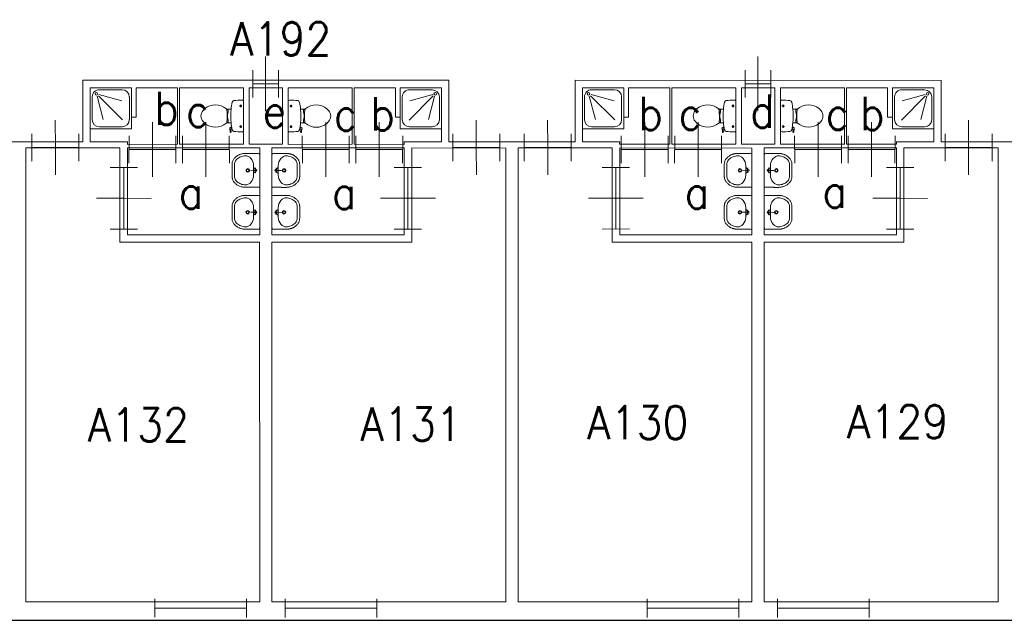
# Model space of a CAD drawing. Header units: metres. Extents: x 150884 to 151010, y 450410 to 450499.
# Tile 4 of 25: x 150911 to 150927, y 450475 to 450485. Entities that reach past the tile are written whole.
import ezdxf
from ezdxf.enums import TextEntityAlignment as Align

# ---------------------------------------------------------------- set-up
doc = ezdxf.new("R2010")
doc.units = ezdxf.units.M
doc.header["$MEASUREMENT"] = 0
for name, color, linetype, lineweight in [('BINNENMUUR', 7, 'Continuous', 0), ('BOUWKUNDE', 7, 'Continuous', 0), ('BUITENMUUR', 7, 'Continuous', 0), ('KADER', 7, 'Continuous', 0), ('LABEL', 7, 'Continuous', 0), ('SANITAIR', 7, 'Continuous', 0)]:
    doc.layers.add(name, color=color, linetype=linetype, lineweight=lineweight)
doc.styles.add('Style-STANDARD', font='STANDARD.shx')

# ---------------------------------------------------------------- blocks, each defined once
blk = doc.blocks.new('202_9')
at = {"layer": 'BOUWKUNDE', "color": 7, "linetype": 'Continuous', "lineweight": 0}
for p, q in [((0.45, 0), (0.45, 0.4)), ((0, -0.2), (-0.001, 0.2)), ((0.9, -0.2), (0.899, 0.2)), ((0, 0), (0.9, 0)), ((0.449, -0.4), (0.45, 0))]:
    blk.add_line(p, q, dxfattribs=at)
at = {"layer": 'KADER', "color": 7, "linetype": 'Continuous', "lineweight": 0, "style": 'Style-STANDARD', "flags": 1}
for tag in ['type', 'soort']:
    blk.add_attdef(tag, (0, 0), '', height=0.324, rotation=198.1924, dxfattribs=at)
blk = doc.blocks.new('202_10')
at = {"layer": 'BOUWKUNDE', "color": 7, "linetype": 'Continuous', "lineweight": 0}
for p, q in [((0.343, -0.001), (0.343, 0.4)), ((0, -0.2), (0, 0.2)), ((0.686, -0.201), (0.687, 0.2)), ((0, 0), (0.687, 0)), ((0.344, -0.4), (0.343, -0.001))]:
    blk.add_line(p, q, dxfattribs=at)
at = {"layer": 'KADER', "color": 7, "linetype": 'Continuous', "lineweight": 0, "style": 'Style-STANDARD', "flags": 1}
for tag in ['soort', 'type']:
    blk.add_attdef(tag, (0, 0), '', height=0.324, rotation=108.1924, dxfattribs=at)
blk = doc.blocks.new('223')
at = {"layer": 'SANITAIR', "color": 7, "linetype": 'Continuous', "lineweight": 0}
for p, q in [((0.051, 0.225), (0.051, 0.776)), ((0.166, 0.209), (0.316, 0.77)), ((0.784, 0.784), (0.199, 0.199)), ((0.225, 0.951), (0.775, 0.951)), ((0.951, 0.776), (0.951, 0.225)), ((0.209, 0.167), (0.77, 0.316)), ((0.775, 0.051), (0.225, 0.051))]:
    blk.add_line(p, q, dxfattribs=at)
at = {"layer": 'SANITAIR', "color": 7, "linetype": 'Continuous', "lineweight": 0, "flags": 128}
blk.add_lwpolyline([(0, 1.001), (0, 0), (1, 0.001), (1, 1)], close=True, dxfattribs=at)
at = {"layer": 'SANITAIR', "color": 7, "linetype": 'Continuous', "lineweight": 0}
blk.add_circle((0.15, 0.15), 0.0315, dxfattribs=at)
at = {"layer": 'SANITAIR', "color": 7, "linetype": 'Continuous', "lineweight": 0, "extrusion": (0, 0, -1)}
for centre, start, end in [((-0.225, 0.775), 0.0001, 90.0001), ((-0.775, 0.775), 90.0001, 180.0001), ((-0.225, 0.225), 270.0001, 0.0001), ((-0.775, 0.225), 180.0001, 270.0001)]:
    blk.add_arc(centre, 0.175, start, end, dxfattribs=at)
blk = doc.blocks.new('TOIL2B')
at = {"layer": 'SANITAIR', "color": 7, "linetype": 'Continuous', "lineweight": 0}
for p, q in [((25.5, 0.1), (-24.2, 0)), ((-13.7, -4.4), (-17.8, -4.4)), ((-15.6, -6.6), (-15.6, -2.4)), ((19.9, -4.5), (15.8, -4.4)), ((17.9, -6.5), (18, -2.5)), ((-10.5, -19.9), (-10.4, -23)), ((-9.5, -27.1), (-9.5, -25)), ((-9.5, -25), (-5, -25)), ((-6.1, -25), (-6, -26.8)), ((-5, -25), (-5.1, -26.7)), ((-5.1, -25.4), (-2.9, -25.4)), ((-2.9, -25.4), (-2.8, -25.9)), ((-2.8, -25.9), (4.1, -26)), ((4.2, -25.4), (4.1, -26)), ((6.4, -25.4), (4.2, -25.4)), ((6.3, -24.9), (6.3, -26.5)), ((10.7, -24.9), (6.3, -24.9)), ((7.4, -24.9), (7.3, -26.7)), ((10.8, -26.9), (10.7, -24.9)), ((11.8, -22.9), (11.7, -20)), ((18.4, -19.2), (19, -20.6)), ((18.7, -20.1), (21.6, -19.6)), ((21.7, -19.7), (21.4, -18.7)), ((26.8, -21.6), (21.7, -22.3)), ((22.8, -20.4), (26.6, -20)), ((27, -20.3), (27.2, -21))]:
    blk.add_line(p, q, dxfattribs=at)
for centre in [(-15.7, -4.5), (17.9, -4.5)]:
    blk.add_circle(centre, 1.2, dxfattribs=at)
for centre, radius, start, end in [((-20.8, -2.7), 4.34, 141.7697, 181.0191), ((22.1, -2.7), 4.34, 358.9808, 38.2302), ((89.9, -2.8), 115, 179.9999, 186.3308), ((-21, -15.1), 3.4, 186.3308, 259.2904), ((22.4, -15.1), 3.35, 280.727, 353.6508), ((-88.6, -2.8), 115, 353.6508, 359.9999), ((0.6, 99.5), 120, 259.2903, 264.698), ((24.7, -55.3), 45, 146.157, 148.9076), ((-23.4, -23), 12.9, 326.157, 359.9999), ((-9.4, -29.2), 2, 96.9357, 142.58), ((0.7, 99.3), 119.8, 264.698, 275.3018), ((1.5, -119.1), 92.6, 84.3005, 96.9357), ((10.5, -28.9), 2, 37.7817, 84.3005), ((0.6, 99.5), 120, 275.3018, 280.727), ((24.6, -23), 12.9, 179.9999, 213.8429), ((-23.5, -55.3), 45, 31.0922, 33.8429), ((21.3, -19.9), 2.5, 195.9271, 278.4778), ((22.7, -19.5), 1, 191.8886, 277.2237), ((26.6, -20.5), 0.5, 15.7397, 97.2237), ((26.8, -21.1), 0.5, 278.4778, 15.7397), ((8.7, -45.6), 26.3, 148.9076, 230.8791), ((-7.4, -45.6), 26.3, 309.1208, 31.0922), ((0.6, -55.5), 13.5, 230.8791, 309.1208)]:
    blk.add_arc(centre, radius, start, end, dxfattribs=at)
blk = doc.blocks.new('220')
at = {"layer": 'SANITAIR', "color": 7, "linetype": 'Continuous', "lineweight": 0, "xscale": 0.009997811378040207, "yscale": 0.009997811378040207, "zscale": 0.009997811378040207}
blk.add_blockref('TOIL2B', (-0.006, 0), dxfattribs=at)
blk = doc.blocks.new('202_11')
at = {"layer": 'BOUWKUNDE', "color": 7, "linetype": 'Continuous', "lineweight": 0}
for p, q in [((0.343, 0), (0.343, 0.4)), ((0, -0.2), (-0.001, 0.2)), ((0.686, -0.2), (0.686, 0.2)), ((0, 0), (0.687, 0)), ((0.343, -0.4), (0.343, 0))]:
    blk.add_line(p, q, dxfattribs=at)
at = {"layer": 'KADER', "color": 7, "linetype": 'Continuous', "lineweight": 0, "style": 'Style-STANDARD', "flags": 1}
for tag in ['soort', 'type']:
    blk.add_attdef(tag, (0, 0), '', height=0.324, rotation=108.1924, dxfattribs=at)
blk = doc.blocks.new('202_12')
at = {"layer": 'BOUWKUNDE', "color": 7, "linetype": 'Continuous', "lineweight": 0}
for p, q in [((0.187, 0), (0.187, 0.4)), ((0, -0.2), (-0.001, 0.2)), ((0.375, -0.2), (0.375, 0.2)), ((0, 0), (0.374, 0)), ((0.187, -0.4), (0.187, 0))]:
    blk.add_line(p, q, dxfattribs=at)
at = {"layer": 'KADER', "color": 7, "linetype": 'Continuous', "lineweight": 0, "style": 'Style-STANDARD', "flags": 1}
for tag in ['type', 'soort']:
    blk.add_attdef(tag, (0, 0), '', height=0.324, rotation=288.1924, dxfattribs=at)
blk = doc.blocks.new('TOIL2B_1')
at = {"layer": 'SANITAIR', "color": 7, "linetype": 'Continuous', "lineweight": 0}
for p, q in [((25.4, 0), (-24.2, 0.1)), ((-13.7, -4.4), (-17.8, -4.5)), ((-15.7, -6.6), (-15.7, -2.4)), ((19.9, -4.4), (15.8, -4.4)), ((17.9, -6.5), (17.9, -2.5)), ((-10.5, -20), (-10.5, -23)), ((-9.4, -27.1), (-9.5, -25)), ((-9.5, -25), (-5.1, -25)), ((-6.1, -24.9), (-6.1, -26.8)), ((-5.1, -25), (-5.1, -26.6)), ((-5.1, -25.5), (-2.9, -25.4)), ((-2.9, -25.4), (-2.9, -26)), ((-2.9, -26), (4.1, -26)), ((6.4, -25.4), (4.1, -25.5)), ((4.1, -25.5), (4.1, -26)), ((6.3, -25), (6.3, -26.6)), ((10.7, -25), (6.3, -25)), ((7.3, -25), (7.3, -26.7)), ((10.7, -27), (10.7, -25)), ((11.7, -23), (11.7, -19.9)), ((18.4, -19.2), (18.9, -20.6)), ((18.7, -20.1), (21.6, -19.6)), ((21.7, -19.7), (21.4, -18.7)), ((26.8, -21.5), (21.6, -22.3)), ((22.8, -20.4), (26.5, -19.9)), ((27, -20.3), (27.2, -20.9))]:
    blk.add_line(p, q, dxfattribs=at)
at = {"layer": 'SANITAIR', "color": 7, "linetype": 'Continuous', "lineweight": 0, "extrusion": (0, 0, -1)}
for centre in [(15.7, -4.5), (-17.9, -4.5)]:
    blk.add_circle(centre, 1.2, dxfattribs=at)
at = {"layer": 'SANITAIR', "color": 7, "linetype": 'Continuous', "lineweight": 0}
for centre, radius, start, end in [((-20.8, -2.7), 4.34, 141.7699, 181.0192), ((89.9, -2.8), 115, 180.0001, 186.3309), ((-21, -15.1), 3.4, 186.3309, 259.2905), ((22.3, -15.1), 3.35, 280.7271, 353.6509), ((22, -2.7), 4.34, 358.9809, 38.2303), ((-88.6, -2.8), 115, 353.6509, 0.0001), ((0.6, 99.5), 120, 259.2905, 264.6982), ((24.7, -55.3), 45, 146.1571, 148.9078), ((-23.4, -23.1), 12.9, 326.1571, 0.0001), ((-9.4, -29.2), 2, 96.9359, 142.5801), ((0.7, 99.3), 119.8, 264.6982, 275.302), ((1.5, -119.1), 92.6, 84.3006, 96.9359), ((10.5, -29), 2, 37.7818, 84.3006), ((0.6, 99.5), 120, 275.302, 280.7271), ((24.6, -23.1), 12.9, 180.0001, 213.843), ((-23.5, -55.3), 45, 31.0924, 33.843), ((21.3, -19.9), 2.5, 195.9273, 278.478), ((22.7, -19.5), 1, 191.8887, 277.2239), ((26.6, -20.5), 0.5, 15.7398, 97.2239), ((26.8, -21.2), 0.5, 278.478, 15.7398), ((8.7, -45.6), 26.3, 148.9078, 230.8792), ((-7.4, -45.6), 26.3, 309.1209, 31.0924), ((0.6, -55.5), 13.5, 230.8792, 309.1209)]:
    blk.add_arc(centre, radius, start, end, dxfattribs=at)
blk = doc.blocks.new('220_1')
at = {"layer": 'SANITAIR', "color": 7, "linetype": 'Continuous', "lineweight": 0, "xscale": 0.009997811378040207, "yscale": 0.009997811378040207, "zscale": 0.009997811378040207}
blk.add_blockref('TOIL2B_1', (-0.006, 0), dxfattribs=at)
blk = doc.blocks.new('202_13')
at = {"layer": 'BOUWKUNDE', "color": 7, "linetype": 'Continuous', "lineweight": 0}
for p, q in [((0.343, 0), (0.343, 0.4)), ((-0.001, -0.2), (0, 0.2)), ((0.686, -0.2), (0.686, 0.2)), ((0, 0), (0.687, 0)), ((0.343, -0.4), (0.343, 0))]:
    blk.add_line(p, q, dxfattribs=at)
at = {"layer": 'KADER', "color": 7, "linetype": 'Continuous', "lineweight": 0, "extrusion": (0, 0, -1), "style": 'Style-STANDARD', "flags": 1}
for tag in ['soort', 'type']:
    blk.add_attdef(tag, (0, 0), '', height=0.324, rotation=108.1924, dxfattribs=at)
blk = doc.blocks.new('202_14')
at = {"layer": 'BOUWKUNDE', "color": 7, "linetype": 'Continuous', "lineweight": 0}
for p, q in [((0.45, 0), (0.45, 0.4)), ((0, -0.2), (0, 0.2)), ((0.9, -0.201), (0.9, 0.199)), ((0, 0), (0.9, -0.001)), ((0.45, -0.4), (0.45, 0))]:
    blk.add_line(p, q, dxfattribs=at)
at = {"layer": 'KADER', "color": 7, "linetype": 'Continuous', "lineweight": 0, "extrusion": (0, 0, -1), "style": 'Style-STANDARD', "flags": 1}
for tag in ['soort', 'type']:
    blk.add_attdef(tag, (0, 0), '', height=0.324, rotation=18.1924, dxfattribs=at)
blk = doc.blocks.new('202_15')
at = {"layer": 'BOUWKUNDE', "color": 7, "linetype": 'Continuous', "lineweight": 0}
for p, q in [((0.343, 0), (0.344, 0.4)), ((0, -0.2), (0, 0.2)), ((0.687, -0.2), (0.686, 0.2)), ((0, 0), (0.687, 0)), ((0.343, -0.4), (0.343, 0))]:
    blk.add_line(p, q, dxfattribs=at)
at = {"layer": 'KADER', "color": 7, "linetype": 'Continuous', "lineweight": 0, "extrusion": (0, 0, -1), "style": 'Style-STANDARD', "flags": 1}
for tag in ['soort', 'type']:
    blk.add_attdef(tag, (0, 0), '', height=0.324, rotation=108.1924, dxfattribs=at)
blk = doc.blocks.new('223_1')
at = {"layer": 'SANITAIR', "color": 7, "linetype": 'Continuous', "lineweight": 0}
for p, q in [((0.051, 0.225), (0.051, 0.776)), ((0.167, 0.209), (0.316, 0.77)), ((0.785, 0.784), (0.2, 0.199)), ((0.225, 0.951), (0.776, 0.951)), ((0.951, 0.775), (0.951, 0.225)), ((0.209, 0.166), (0.77, 0.316)), ((0.776, 0.051), (0.227, 0.051))]:
    blk.add_line(p, q, dxfattribs=at)
at = {"layer": 'SANITAIR', "color": 7, "linetype": 'Continuous', "lineweight": 0, "extrusion": (0, 0, -1), "flags": 128}
blk.add_lwpolyline([(-0.001, 1.001), (0, 0), (-1.001, 0), (-1, 1.001)], close=True, dxfattribs=at)
at = {"layer": 'SANITAIR', "color": 7, "linetype": 'Continuous', "lineweight": 0, "extrusion": (0, 0, -1)}
blk.add_circle((-0.151, 0.15), 0.0315, dxfattribs=at)
for centre, start, end in [((-0.226, 0.775), 359.9999, 89.9999), ((-0.776, 0.775), 89.9999, 179.9999), ((-0.226, 0.225), 269.9999, 359.9999), ((-0.776, 0.225), 179.9999, 269.9999)]:
    blk.add_arc(centre, 0.175, start, end, dxfattribs=at)
blk = doc.blocks.new('202_16')
at = {"layer": 'BOUWKUNDE', "color": 7, "linetype": 'Continuous', "lineweight": 0}
for p, q in [((0.343, 0), (0.344, 0.4)), ((0, -0.2), (0, 0.2)), ((0.687, -0.2), (0.687, 0.2)), ((0, 0), (0.687, 0)), ((0.343, -0.4), (0.343, 0))]:
    blk.add_line(p, q, dxfattribs=at)
at = {"layer": 'KADER', "color": 7, "linetype": 'Continuous', "lineweight": 0, "extrusion": (0, 0, -1), "style": 'Style-STANDARD', "flags": 1}
for tag in ['soort', 'type']:
    blk.add_attdef(tag, (0, 0), '', height=0.324, rotation=108.1924, dxfattribs=at)
blk = doc.blocks.new('202_17')
at = {"layer": 'BOUWKUNDE', "color": 7, "linetype": 'Continuous', "lineweight": 0}
for p, q in [((0.343, 0), (0.343, 0.4)), ((0, -0.2), (-0.001, 0.2)), ((0.686, -0.2), (0.687, 0.201)), ((0, 0), (0.687, 0.001)), ((0.344, -0.4), (0.343, 0))]:
    blk.add_line(p, q, dxfattribs=at)
at = {"layer": 'KADER', "color": 7, "linetype": 'Continuous', "lineweight": 0, "style": 'Style-STANDARD', "flags": 1}
for tag in ['soort', 'type']:
    blk.add_attdef(tag, (0, 0), '', height=0.324, rotation=108.1924, dxfattribs=at)
blk = doc.blocks.new('204')
at = {"layer": 'BOUWKUNDE', "color": 7, "linetype": 'Continuous', "lineweight": 0}
for p, q in [((0, -0.101), (0, 0.101)), ((1, -0.101), (1, 0.1)), ((0, 0), (1, 0))]:
    blk.add_line(p, q, dxfattribs=at)
blk = doc.blocks.new('204_1')
at = {"layer": 'BOUWKUNDE', "color": 7, "linetype": 'Continuous', "lineweight": 0}
for p, q in [((0, -0.101), (0, 0.101)), ((1, -0.1), (1, 0.101)), ((0, 0), (1, 0))]:
    blk.add_line(p, q, dxfattribs=at)
blk = doc.blocks.new('202_18')
at = {"layer": 'BOUWKUNDE', "color": 7, "linetype": 'Continuous', "lineweight": 0}
for p, q in [((0.45, 0.001), (0.451, 0.4)), ((0.001, -0.2), (0, 0.2)), ((0.901, -0.199), (0.9, 0.201)), ((0, 0), (0.9, 0.001)), ((0.45, -0.4), (0.45, 0.001))]:
    blk.add_line(p, q, dxfattribs=at)
at = {"layer": 'KADER', "color": 7, "linetype": 'Continuous', "lineweight": 0, "style": 'Style-STANDARD', "flags": 1}
for tag in ['type', 'soort']:
    blk.add_attdef(tag, (0, 0), '', height=0.324, rotation=198.1924, dxfattribs=at)
blk = doc.blocks.new('202_19')
at = {"layer": 'BOUWKUNDE', "color": 7, "linetype": 'Continuous', "lineweight": 0}
for p, q in [((0.343, 0), (0.344, 0.4)), ((0.001, -0.2), (0, 0.2)), ((0.687, -0.2), (0.687, 0.2)), ((0, 0), (0.687, 0)), ((0.344, -0.4), (0.343, 0))]:
    blk.add_line(p, q, dxfattribs=at)
at = {"layer": 'KADER', "color": 7, "linetype": 'Continuous', "lineweight": 0, "style": 'Style-STANDARD', "flags": 1}
for tag in ['soort', 'type']:
    blk.add_attdef(tag, (0, 0), '', height=0.324, rotation=108.1924, dxfattribs=at)
blk = doc.blocks.new('202_20')
at = {"layer": 'BOUWKUNDE', "color": 7, "linetype": 'Continuous', "lineweight": 0}
for p, q in [((0.343, 0), (0.343, 0.4)), ((0, -0.2), (0, 0.2)), ((0.686, -0.2), (0.687, 0.2)), ((0, 0), (0.687, 0)), ((0.344, -0.4), (0.343, 0))]:
    blk.add_line(p, q, dxfattribs=at)
at = {"layer": 'KADER', "color": 7, "linetype": 'Continuous', "lineweight": 0, "style": 'Style-STANDARD', "flags": 1}
for tag in ['soort', 'type']:
    blk.add_attdef(tag, (0, 0), '', height=0.324, rotation=108.1924, dxfattribs=at)
blk = doc.blocks.new('202_21')
at = {"layer": 'BOUWKUNDE', "color": 7, "linetype": 'Continuous', "lineweight": 0}
for p, q in [((0.188, 0.001), (0.188, 0.4)), ((0.001, -0.199), (0, 0.2)), ((0.375, -0.199), (0.376, 0.201)), ((0, 0), (0.375, 0.001)), ((0.187, -0.4), (0.188, 0.001))]:
    blk.add_line(p, q, dxfattribs=at)
at = {"layer": 'KADER', "color": 7, "linetype": 'Continuous', "lineweight": 0, "style": 'Style-STANDARD', "flags": 1}
for tag in ['type', 'soort']:
    blk.add_attdef(tag, (0, 0), '', height=0.324, rotation=288.1924, dxfattribs=at)
blk = doc.blocks.new('202_22')
at = {"layer": 'BOUWKUNDE', "color": 7, "linetype": 'Continuous', "lineweight": 0}
for p, q in [((0.343, 0), (0.343, 0.4)), ((-0.001, -0.2), (0, 0.2)), ((0.686, -0.2), (0.686, 0.2)), ((0, 0), (0.687, 0)), ((0.343, -0.4), (0.343, 0))]:
    blk.add_line(p, q, dxfattribs=at)
at = {"layer": 'KADER', "color": 7, "linetype": 'Continuous', "lineweight": 0, "extrusion": (0, 0, -1), "style": 'Style-STANDARD', "flags": 1}
for tag in ['soort', 'type']:
    blk.add_attdef(tag, (0, 0), '', height=0.324, rotation=108.1924, dxfattribs=at)
blk = doc.blocks.new('202_23')
at = {"layer": 'BOUWKUNDE', "color": 7, "linetype": 'Continuous', "lineweight": 0}
for p, q in [((0.45, 0), (0.449, 0.4)), ((-0.001, -0.2), (0, 0.2)), ((0.899, -0.201), (0.9, 0.199)), ((0, 0), (0.9, -0.001)), ((0.45, -0.4), (0.45, 0))]:
    blk.add_line(p, q, dxfattribs=at)
at = {"layer": 'KADER', "color": 7, "linetype": 'Continuous', "lineweight": 0, "extrusion": (0, 0, -1), "style": 'Style-STANDARD', "flags": 1}
for tag in ['soort', 'type']:
    blk.add_attdef(tag, (0, 0), '', height=0.324, rotation=18.1924, dxfattribs=at)
blk = doc.blocks.new('202_24')
at = {"layer": 'BOUWKUNDE', "color": 7, "linetype": 'Continuous', "lineweight": 0}
for p, q in [((0.343, 0), (0.344, 0.4)), ((0, -0.2), (0, 0.2)), ((0.687, -0.201), (0.686, 0.2)), ((0, 0), (0.687, -0.001)), ((0.343, -0.4), (0.343, 0))]:
    blk.add_line(p, q, dxfattribs=at)
at = {"layer": 'KADER', "color": 7, "linetype": 'Continuous', "lineweight": 0, "extrusion": (0, 0, -1), "style": 'Style-STANDARD', "flags": 1}
for tag in ['soort', 'type']:
    blk.add_attdef(tag, (0, 0), '', height=0.324, rotation=108.1924, dxfattribs=at)
blk = doc.blocks.new('202_25')
at = {"layer": 'BOUWKUNDE', "color": 7, "linetype": 'Continuous', "lineweight": 0}
for p, q in [((0.343, 0), (0.344, 0.4)), ((-0.001, -0.2), (0, 0.2)), ((0.687, -0.2), (0.686, 0.2)), ((0, 0), (0.687, 0)), ((0.343, -0.4), (0.343, 0))]:
    blk.add_line(p, q, dxfattribs=at)
at = {"layer": 'KADER', "color": 7, "linetype": 'Continuous', "lineweight": 0, "extrusion": (0, 0, -1), "style": 'Style-STANDARD', "flags": 1}
for tag in ['soort', 'type']:
    blk.add_attdef(tag, (0, 0), '', height=0.324, rotation=108.1924, dxfattribs=at)
blk = doc.blocks.new('202_26')
at = {"layer": 'BOUWKUNDE', "color": 7, "linetype": 'Continuous', "lineweight": 0}
for p, q in [((0.343, 0), (0.343, 0.4)), ((0, -0.2), (-0.001, 0.2)), ((0.686, -0.2), (0.687, 0.2)), ((0, 0), (0.687, 0)), ((0.344, -0.4), (0.343, 0))]:
    blk.add_line(p, q, dxfattribs=at)
at = {"layer": 'KADER', "color": 7, "linetype": 'Continuous', "lineweight": 0, "style": 'Style-STANDARD', "flags": 1}
for tag in ['soort', 'type']:
    blk.add_attdef(tag, (0, 0), '', height=0.324, rotation=108.1924, dxfattribs=at)
blk = doc.blocks.new('WASTB_1')
at = {"layer": 'SANITAIR', "color": 7, "linetype": 'Continuous', "lineweight": 0}
for p, q in [((-6.5, 0), (-15.3, -0.1)), ((-10, 7.9), (-10, -7.9)), ((-6.4, 3.6), (-8.9, 2.9)), ((-6.5, 0), (-8.2, 4.5)), ((-6.5, 0), (-8.2, -4.5)), ((-6.4, -3.7), (-8.8, -2.9))]:
    blk.add_line(p, q, dxfattribs=at)
at = {"layer": 'SANITAIR', "color": 7, "linetype": 'Continuous', "lineweight": 0, "extrusion": (0, 0, -1)}
for centre, radius in [((19.5, 0), 3), ((19.5, 0), 2), ((6.5, 0), 1.75)]:
    blk.add_circle(centre, radius, dxfattribs=at)
at = {"layer": 'SANITAIR', "color": 7, "linetype": 'Continuous', "lineweight": 0}
blk.add_ellipse((-21, 9.6), major_axis=(4, -13.6), ratio=0.751905, start_param=1.224555, end_param=2.997882, dxfattribs=at)
at = {"layer": 'SANITAIR', "color": 7, "linetype": 'Continuous', "lineweight": 0, "extrusion": (0, 0, -1)}
blk.add_ellipse((-21, -9.7), major_axis=(4, 13.6), ratio=0.751905, start_param=1.224555, end_param=2.997882, dxfattribs=at)
at = {"layer": 'SANITAIR', "color": 7, "linetype": 'Continuous', "lineweight": 0}
for points, weights, knots in [([(0, 27.5), (-11.8, 27.5), (-23.5, 27.5), (-45.6, 27), (-45, 9.1), (-45, 0), (-45, -9.1), (-45.6, -27), (-23.6, -27.5), (-11.8, -27.6), (0, -27.5), (0, 0), (0, 27.5)], [1, 1, 1, 0.707108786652, 1, 1, 1, 0.707108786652, 1, 1, 1, 1, 1], [0, 0, 0, 0.166667, 0.166667, 0.333333, 0.333333, 0.5, 0.5, 0.666667, 0.666667, 0.833333, 0.833333, 1, 1, 1]), ([(-23.4, -23.5), (-41.5, -23.1), (-41, -9.3), (-41, -9.2), (-41, -9.1), (-41, -0.1), (-41, 9), (-41, 9.1), (-41, 9.2), (-41.5, 23.1), (-23.4, 23.5)], [1, 0.707108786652, 1, 1, 1, 1, 1, 1, 1, 0.707108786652, 1], [0, 0, 0, 0.2, 0.2, 0.4, 0.4, 0.6, 0.6, 0.8, 0.8, 1, 1, 1])]:
    blk.add_rational_spline(points, weights, degree=2, knots=knots, dxfattribs=at)
blk = doc.blocks.new('221_1')
at = {"layer": 'SANITAIR', "color": 7, "linetype": 'Continuous', "lineweight": 0, "xscale": 0.009997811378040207, "yscale": 0.009997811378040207, "zscale": 0.009997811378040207, "rotation": 90}
blk.add_blockref('WASTB_1', (0, 0), dxfattribs=at)
blk = doc.blocks.new('WASTB')
at = {"layer": 'SANITAIR', "color": 7, "linetype": 'Continuous', "lineweight": 0}
for p, q in [((-6.5, 0), (-15.3, 0.1)), ((-10, 7.9), (-10, -7.9)), ((-6.4, 3.7), (-8.9, 2.9)), ((-6.5, 0), (-8.2, 4.5)), ((-6.5, 0), (-8.2, -4.5)), ((-6.4, -3.7), (-8.9, -2.9))]:
    blk.add_line(p, q, dxfattribs=at)
for centre, radius in [((-19.6, 0), 3), ((-19.6, 0), 2), ((-6.6, 0), 1.75)]:
    blk.add_circle(centre, radius, dxfattribs=at)
blk.add_ellipse((-21, 9.6), major_axis=(4, -13.6), ratio=0.751905, start_param=1.224555, end_param=2.997882, dxfattribs=at)
at = {"layer": 'SANITAIR', "color": 7, "linetype": 'Continuous', "lineweight": 0, "extrusion": (0, 0, -1)}
blk.add_ellipse((-21, -9.6), major_axis=(4, 13.6), ratio=0.751905, start_param=1.224555, end_param=2.997882, dxfattribs=at)
at = {"layer": 'SANITAIR', "color": 7, "linetype": 'Continuous', "lineweight": 0}
for points, weights, knots in [([(0, 27.5), (-11.8, 27.6), (-23.5, 27.6), (-45.6, 27), (-45, 9.2), (-45, 0), (-45, -9.1), (-45.6, -27), (-23.6, -27.5), (-11.8, -27.5), (0, -27.5), (0, 0), (0, 27.5)], [1, 1, 1, 0.707108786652, 1, 1, 1, 0.707108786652, 1, 1, 1, 1, 1], [0, 0, 0, 0.166667, 0.166667, 0.333333, 0.333333, 0.5, 0.5, 0.666667, 0.666667, 0.833333, 0.833333, 1, 1, 1]), ([(-23.5, -23.5), (-41.5, -23.1), (-41, -9.2), (-41, -9.1), (-41, -9), (-41, 0.1), (-41, 9.1), (-41, 9.2), (-41, 9.3), (-41.5, 23.1), (-23.5, 23.5)], [1, 0.707108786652, 1, 1, 1, 1, 1, 1, 1, 0.707108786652, 1], [0, 0, 0, 0.2, 0.2, 0.4, 0.4, 0.6, 0.6, 0.8, 0.8, 1, 1, 1])]:
    blk.add_rational_spline(points, weights, degree=2, knots=knots, dxfattribs=at)
blk = doc.blocks.new('221')
at = {"layer": 'SANITAIR', "color": 7, "linetype": 'Continuous', "lineweight": 0, "xscale": 0.009997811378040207, "yscale": 0.009997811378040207, "zscale": 0.009997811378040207, "rotation": 90}
blk.add_blockref('WASTB', (0, 0), dxfattribs=at)

msp = doc.modelspace()

# ---------------------------------------------------------------- linework, layer by layer
at = {"layer": 'BINNENMUUR', "color": 7, "linetype": 'Continuous', "lineweight": 13, "flags": 128}
msp.add_lwpolyline([(150910.29, 450482.884), (150912.34, 450482.884), (150912.34, 450483.884), (150918.29, 450483.884), (150918.29, 450482.884), (150920.34, 450482.884), (150920.34, 450483.884), (150926.29, 450483.883), (150926.29, 450482.884), (150928.34, 450482.883), (150928.341, 450483.884), (150929.565, 450483.884), (150929.565, 450485.285), (150928.34, 450485.285), (150928.34, 450486.284), (150926.29, 450486.285), (150926.29, 450485.284), (150920.34, 450485.285), (150920.34, 450486.285), (150918.29, 450486.285), (150918.29, 450485.285), (150912.34, 450485.285), (150912.34, 450486.285), (150910.29, 450486.285)], dxfattribs=at)
for points in [[(150912.46, 450483.764), (150912.46, 450482.884), (150913.065, 450482.884), (150913.065, 450482.843), (150913.88, 450482.844), (150913.88, 450483.764), (150913.21, 450483.764), (150913.21, 450483.284), (150913.13, 450483.284), (150913.13, 450483.764)], [(150913.912, 450483.764), (150913.911, 450482.844), (150914.951, 450482.844), (150914.951, 450483.764)], [(150915.045, 450483.764), (150915.045, 450482.844), (150915.584, 450482.844), (150915.585, 450483.764)], [(150915.679, 450483.764), (150915.678, 450482.843), (150916.718, 450482.844), (150916.719, 450483.764)], [(150916.75, 450483.764), (150916.75, 450482.844), (150917.565, 450482.843), (150917.565, 450482.883), (150918.17, 450482.884), (150918.169, 450483.764), (150917.5, 450483.764), (150917.5, 450483.284), (150917.42, 450483.284), (150917.42, 450483.764)], [(150920.46, 450483.764), (150920.46, 450482.884), (150921.065, 450482.884), (150921.064, 450482.844), (150921.88, 450482.844), (150921.88, 450483.764), (150921.21, 450483.763), (150921.211, 450483.284), (150921.131, 450483.284), (150921.13, 450483.763)], [(150921.911, 450483.764), (150921.911, 450482.844), (150922.951, 450482.844), (150922.951, 450483.764)], [(150923.045, 450483.764), (150923.044, 450482.844), (150923.585, 450482.844), (150923.585, 450483.764)], [(150923.679, 450483.764), (150923.679, 450482.844), (150924.719, 450482.844), (150924.719, 450483.764)], [(150924.75, 450483.763), (150924.75, 450482.844), (150925.565, 450482.844), (150925.565, 450482.884), (150926.17, 450482.884), (150926.17, 450483.764), (150925.5, 450483.764), (150925.5, 450483.284), (150925.42, 450483.284), (150925.42, 450483.764)], [(150911.415, 450482.784), (150911.415, 450475.409), (150915.215, 450475.409), (150915.214, 450481.254), (150912.945, 450481.254), (150912.945, 450482.784)], [(150913.065, 450482.784), (150913.065, 450481.374), (150915.215, 450481.374), (150915.215, 450482.784)], [(150915.415, 450482.784), (150915.415, 450481.374), (150917.565, 450481.374), (150917.565, 450482.784)], [(150917.685, 450482.784), (150917.685, 450481.254), (150915.415, 450481.254), (150915.415, 450475.409), (150919.215, 450475.409), (150919.215, 450482.783)], [(150919.415, 450482.784), (150919.415, 450475.409), (150923.215, 450475.409), (150923.215, 450481.254), (150920.945, 450481.254), (150920.945, 450482.784)], [(150921.065, 450482.784), (150921.066, 450481.374), (150923.215, 450481.374), (150923.215, 450482.783)], [(150923.415, 450482.784), (150923.415, 450481.374), (150925.565, 450481.374), (150925.565, 450482.784)], [(150923.415, 450481.254), (150923.415, 450475.409), (150927.215, 450475.409), (150927.215, 450482.784), (150925.685, 450482.784), (150925.685, 450481.254)]]:
    msp.add_lwpolyline(points, close=True, dxfattribs=at)
at = {"layer": 'BUITENMUUR', "color": 7, "linetype": 'Continuous', "lineweight": 30, "flags": 128}
msp.add_lwpolyline([(150963.015, 450476.725), (150963.015, 450475.091), (150987.615, 450475.091), (150987.615, 450482.866), (150987.615, 450494.019), (150963.015, 450494.019), (150963.015, 450492.395), (150959.615, 450492.394), (150959.615, 450494.059), (150903.015, 450494.059), (150903.015, 450492.435), (150899.015, 450492.434), (150899.015, 450476.733), (150903.015, 450476.734), (150903.015, 450475.109), (150959.615, 450475.109), (150959.615, 450476.726)], close=True, dxfattribs=at)

# ---------------------------------------------------------------- block references
at = {"layer": 'BOUWKUNDE', "color": 7, "linetype": 'Continuous', "lineweight": 0, "xscale": 1.11111162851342, "yscale": 1.11111162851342, "zscale": 1.11111162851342}
for name, p in [('202_12', (150915.104, 450483.824)), ('202_21', (150923.103, 450483.824))]:
    msp.add_blockref(name, p, dxfattribs=at)
at = {"layer": 'BOUWKUNDE', "color": 7, "linetype": 'Continuous', "lineweight": 0}
for name, p, xscale, yscale, zscale, rotation in [('202_17', (150912.276, 450482.793), 1.11111162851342, 1.11111162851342, 1.11111162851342, 180), ('202_10', (150913.854, 450482.757), 1.11111162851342, 1.11111162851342, 1.11111162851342, 180), ('202_11', (150914.721, 450482.757), 1.11111162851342, 1.11111162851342, 1.11111162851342, 180), ('202_26', (150920.276, 450482.792), 1.11111162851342, 1.11111162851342, 1.11111162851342, 180), ('202_19', (150921.854, 450482.758), 1.11111162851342, 1.11111162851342, 1.11111162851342, 180), ('202_20', (150922.721, 450482.758), 1.11111162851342, 1.11111162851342, 1.11111162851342, 180), ('202_9', (150913.005, 450481.466), 1.11111162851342, 1.11111162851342, 1.11111162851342, 90), ('202_18', (150921.005, 450481.466), 1.11111162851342, 1.11111162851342, 1.11111162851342, 90), ('204', (150915.001, 450475.306), 1.489406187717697, 1.489406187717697, 1.489406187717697, 180), ('204_1', (150923.001, 450475.306), 1.489406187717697, 1.489406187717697, 1.489406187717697, 180)]:
    msp.add_blockref(name, p, dxfattribs=dict(at, xscale=xscale, yscale=yscale, zscale=zscale, rotation=rotation))
at = {"layer": 'BOUWKUNDE', "color": 7, "linetype": 'Continuous', "lineweight": 0, "extrusion": (0, 0, -1)}
for name, p, xscale, yscale, zscale, rotation in [('202_13', (-150915.909, 450482.758), 1.11111162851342, 1.11111162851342, 1.11111162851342, 180), ('202_15', (-150916.776, 450482.758), 1.11111162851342, 1.11111162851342, 1.11111162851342, 180), ('202_16', (-150918.354, 450482.792), 1.11111162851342, 1.11111162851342, 1.11111162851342, 180), ('202_22', (-150923.909, 450482.758), 1.11111162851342, 1.11111162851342, 1.11111162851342, 180), ('202_24', (-150924.776, 450482.757), 1.11111162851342, 1.11111162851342, 1.11111162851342, 180), ('202_25', (-150926.354, 450482.793), 1.11111162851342, 1.11111162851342, 1.11111162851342, 180), ('202_14', (-150917.625, 450481.466), 1.11111162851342, 1.11111162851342, 1.11111162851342, 90), ('202_23', (-150925.625, 450481.466), 1.11111162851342, 1.11111162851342, 1.11111162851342, 90), ('204_1', (-150915.629, 450475.306), 1.489406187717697, 1.489406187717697, 1.489406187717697, 180), ('204_1', (-150923.629, 450475.306), 1.489406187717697, 1.489406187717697, 1.489406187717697, 180)]:
    msp.add_blockref(name, p, dxfattribs=dict(at, xscale=xscale, yscale=yscale, zscale=zscale, rotation=rotation))
at = {"layer": 'SANITAIR', "color": 7, "linetype": 'Continuous', "lineweight": 0}
for name, p, xscale, yscale, zscale, rotation in [('223', (150912.46, 450483.764), 0.6699992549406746, 0.6699992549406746, 0.6699992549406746, 270), ('223', (150920.46, 450483.764), 0.6699992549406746, 0.6699992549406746, 0.6699992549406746, 270), ('220', (150914.951, 450483.304), 0.9999953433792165, 0.9999953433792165, 0.9999953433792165, 270), ('220', (150922.951, 450483.304), 0.9999953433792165, 0.9999953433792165, 0.9999953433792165, 270), ('221', (150915.415, 450482.42), 0.9999953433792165, 0.9999953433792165, 0.9999953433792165, 90), ('221', (150923.415, 450482.42), 0.9999953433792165, 0.9999953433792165, 0.9999953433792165, 90), ('221', (150915.216, 450481.738), 0.9999953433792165, 0.9999953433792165, 0.9999953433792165, 270), ('221', (150923.215, 450481.738), 0.9999953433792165, 0.9999953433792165, 0.9999953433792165, 270)]:
    msp.add_blockref(name, p, dxfattribs=dict(at, xscale=xscale, yscale=yscale, zscale=zscale, rotation=rotation))
at = {"layer": 'SANITAIR', "color": 7, "linetype": 'Continuous', "lineweight": 0, "extrusion": (0, 0, -1)}
for name, p, xscale, yscale, zscale, rotation in [('223_1', (-150918.169, 450483.764), 0.6699992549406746, 0.6699992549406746, 0.6699992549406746, 270), ('223_1', (-150926.17, 450483.764), 0.6699992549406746, 0.6699992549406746, 0.6699992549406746, 270), ('220_1', (-150915.679, 450483.303), 0.9999953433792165, 0.9999953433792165, 0.9999953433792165, 270), ('220_1', (-150923.678, 450483.304), 0.9999953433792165, 0.9999953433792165, 0.9999953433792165, 270), ('221_1', (-150915.216, 450482.42), 0.9999953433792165, 0.9999953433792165, 0.9999953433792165, 90), ('221_1', (-150923.215, 450482.42), 0.9999953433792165, 0.9999953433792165, 0.9999953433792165, 90), ('221_1', (-150915.415, 450481.738), 0.9999953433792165, 0.9999953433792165, 0.9999953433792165, 270), ('221_1', (-150923.415, 450481.738), 0.9999953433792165, 0.9999953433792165, 0.9999953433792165, 270)]:
    msp.add_blockref(name, p, dxfattribs=dict(at, xscale=xscale, yscale=yscale, zscale=zscale, rotation=rotation))

# ---------------------------------------------------------------- texts
at = {"layer": 'LABEL', "color": 7, "linetype": 'Continuous', "lineweight": 0, "style": 'Style-STANDARD'}
for s, p in [('A192', (150914.736, 450484.558)), ('b', (150913.501, 450483.428)), ('d', (150923.185, 450483.382)), ('c', (150914.015, 450483.391)), ('e', (150915.263, 450483.382)), ('b', (150917.014, 450483.338)), ('b', (150921.368, 450483.345)), ('b', (150924.972, 450483.345)), ('c', (150916.419, 450483.333)), ('c', (150922.02, 450483.346)), ('c', (150924.412, 450483.346)), ('a', (150913.9, 450482.067)), ('a', (150916.388, 450482.06)), ('a', (150922.12, 450482.067)), ('a', (150924.36, 450482.083)), ('A132', (150912.422, 450478.285)), ('A131', (150916.855, 450478.296)), ('A130', (150920.538, 450478.32)), ('A129', (150924.759, 450478.336))]:
    msp.add_text(s, height=0.54, rotation=359.9999, dxfattribs=at).set_placement(p, align=Align.MIDDLE_LEFT)

doc.saveas('drawing.dxf')
